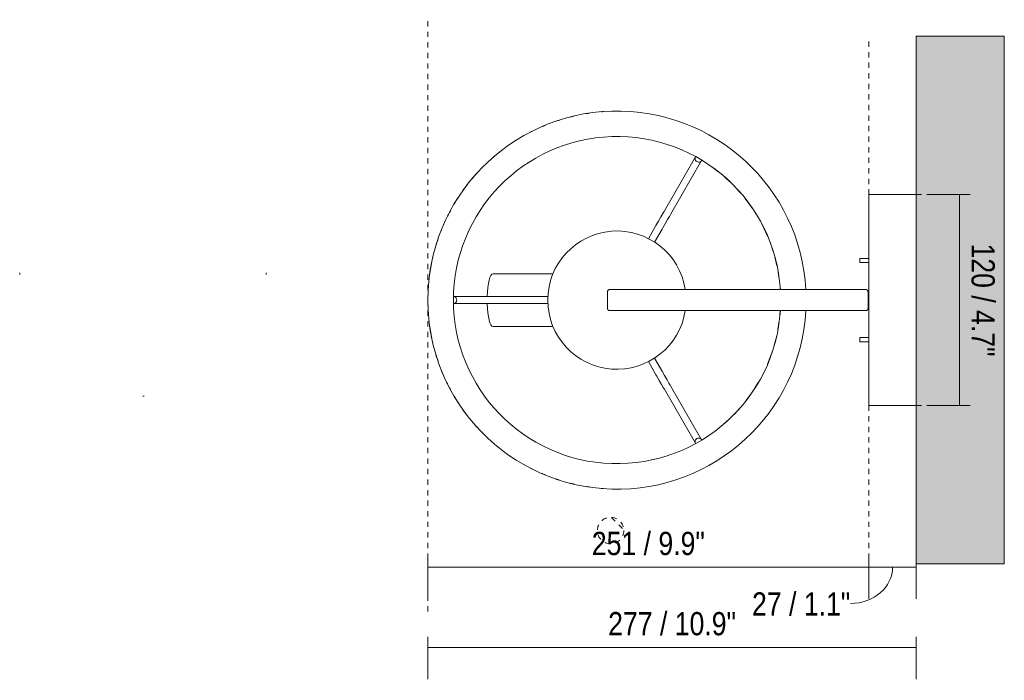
# Model space of a CAD drawing. Header units: millimetres. Extents: x -6760 to -4303, y -908 to 6739.
# Tile 3 of 3: x -6336 to -5776, y 6363 to 6739. Entities that reach past the tile are written whole.
import ezdxf

# ---------------------------------------------------------------- set-up
doc = ezdxf.new("R2010")
doc.units = ezdxf.units.MM
doc.linetypes.add('Dash', pattern=[6, 3, -3])
doc.layers.add('A-ANNO-DIMS', color=7, linetype='Dash', lineweight=9, true_color=0xd2d2d2)
for name, color, linetype, lineweight in [('A-ANNO-DIMS-6', 7, 'Continuous', 9), ('A-WALL', 7, 'Continuous', 9), ('E-LITE-EQPM', 7, 'Continuous', 20)]:
    doc.layers.add(name, color=color, linetype=linetype, lineweight=lineweight)
doc.styles.add('Arial Narrow', font='ARIALN.TTF', dxfattribs={"height": 13.2})
doc.dimstyles.new('FARO_-_2_2mm_Arial_Narrow_mm_Inch_Left', dxfattribs={"dimscale": 304.8, "dimtxt": 13.509289, "dimasz": 0, "dimexe": 0.059055, "dimexo": 0.0625, "dimgap": 0.009843, "dimtad": 1, "dimdec": 0, "dimzin": 0, "dimdsep": 46, "dimtxsty": 'Arial Narrow', "dimblk1": 'NONE', "dimblk2": 'NONE', "dimsah": 1, "dimcen": 0.09, "dimadec": 0, "dimazin": 0, "dimtfac": 1, "dimtdec": 4, "dimtix": 1, "dimtmove": 0, "dimatfit": 3, "dimfxl": 0.019685, "dimfxlon": 1, "dimtvp": 1, "dimtolj": 1, "dimtzin": 0, "dimarcsym": 2})
doc.dimstyles.new('FARO_-_2_2mm_Arial_Narrow_mm_Inch_Left_1', dxfattribs={"dimscale": 304.8, "dimtxt": 13.509289, "dimasz": 0, "dimexe": 0.059055, "dimexo": 0.0625, "dimgap": 0.009843, "dimtad": 1, "dimdec": 0, "dimzin": 0, "dimdsep": 46, "dimtxsty": 'Arial Narrow', "dimblk1": 'NONE', "dimblk2": 'NONE', "dimsah": 1, "dimcen": 0.09, "dimadec": 0, "dimazin": 0, "dimtfac": 1, "dimtdec": 4, "dimtix": 1, "dimtmove": 1, "dimatfit": 3, "dimfxl": 0.019685, "dimfxlon": 1, "dimtvp": 1, "dimtolj": 1, "dimtzin": 0, "dimarcsym": 2})
doc.dimstyles.new('FARO_-_2_2mm_Arial_Narrow_mm_Inch_Right', dxfattribs={"dimscale": 304.8, "dimtxt": 13.509289, "dimasz": 0, "dimexe": 0.059055, "dimexo": 0.0625, "dimgap": 0.009843, "dimtad": 1, "dimdec": 0, "dimzin": 0, "dimdsep": 46, "dimtxsty": 'Arial Narrow', "dimblk1": 'NONE', "dimblk2": 'NONE', "dimsah": 1, "dimcen": 0.09, "dimadec": 0, "dimazin": 0, "dimtfac": 1, "dimtdec": 4, "dimtix": 1, "dimtmove": 0, "dimatfit": 3, "dimfxl": 0.019685, "dimfxlon": 1, "dimtvp": 1, "dimtolj": 1, "dimtzin": 0, "dimarcsym": 2})

# ---------------------------------------------------------------- blocks, each defined once
blk = doc.blocks.new('20172-01 - 20172-01 FRAME Matt nickel_white wall lamp with LED reader-578891-Planta_PDF')
at = {"layer": 'E-LITE-EQPM'}
for p, q in [((-3439.07, 6686.91), (-3439.2, 6686.91)), ((-3502.12, 6666.46), (-3502.21, 6666.4)), ((-3394.39, 6660.89), (-3412.12, 6630.18)), ((-3408.65, 6628.18), (-3390.92, 6658.89)), ((-3384.46, 6654.74), (-3381.49, 6652.52)), ((-3378.02, 6649.64), (-3374.87, 6646.76)), ((-3371.82, 6643.74), (-3368.94, 6640.53)), ((-3366.19, 6637.31), (-3361.44, 6630.84)), ((-3295.88, 6519.5), (-3295.88, 6639.5)), ((-3268.96, 6639.5), (-3295.88, 6639.5)), ((-3416.9, 6621.9), (-3421.21, 6614.43)), ((-3417.75, 6612.43), (-3413.43, 6619.9)), ((-3356.76, 6622.95), (-3353.26, 6615.44)), ((-3352.09, 6612.39), (-3350.27, 6607.2)), ((-3349.37, 6604.03), (-3348.12, 6598.9)), ((-3300.96, 6603.2), (-3300.96, 6600.8)), ((-3300.96, 6603.2), (-3297.66, 6603.2)), ((-3297.66, 6603.2), (-3295.88, 6603.2)), ((-3297.66, 6600.8), (-3300.96, 6600.8)), ((-3295.88, 6600.8), (-3297.66, 6600.8)), ((-3475.39, 6594.49), (-3509.48, 6594.49)), ((-3347.43, 6595.39), (-3346.71, 6590.26)), ((-3346.18, 6585.5), (-3443.19, 6585.5)), ((-3346.34, 6586.9), (-3346.28, 6585.5)), ((-3297.58, 6585.5), (-3331.66, 6585.5)), ((-3496.44, 6581.5), (-3531.9, 6581.5)), ((-3478.25, 6581.5), (-3486.87, 6581.5)), ((-3444.38, 6574.69), (-3444.38, 6584.3)), ((-3296.38, 6574.69), (-3296.38, 6584.3)), ((-3296.38, 6584), (-3295.88, 6584)), ((-3531.9, 6577.5), (-3496.44, 6577.5)), ((-3486.87, 6577.5), (-3478.25, 6577.5)), ((-3295.93, 6575), (-3296.38, 6575)), ((-3443.19, 6573.5), (-3346.18, 6573.5)), ((-3346.3, 6573.51), (-3346.42, 6571.29)), ((-3331.66, 6573.5), (-3297.58, 6573.5)), ((-3509.48, 6564.5), (-3475.39, 6564.5)), ((-3346.81, 6567.77), (-3347.6, 6562.74)), ((-3348.27, 6559.28), (-3349.69, 6553.82)), ((-3300.96, 6558.2), (-3300.96, 6555.8)), ((-3300.96, 6558.2), (-3297.66, 6558.2)), ((-3297.66, 6558.2), (-3295.88, 6558.2)), ((-3297.66, 6555.8), (-3300.96, 6555.8)), ((-3295.88, 6555.8), (-3297.66, 6555.8)), ((-3413.43, 6539.09), (-3417.75, 6546.56)), ((-3350.49, 6551.02), (-3353.42, 6543.08)), ((-3421.21, 6544.56), (-3416.9, 6537.09)), ((-3390.92, 6500.1), (-3408.65, 6530.81)), ((-3358.78, 6532.59), (-3361.66, 6527.9)), ((-3412.12, 6528.81), (-3394.39, 6498.1)), ((-3363.86, 6524.82), (-3366.66, 6521.13)), ((-3369.45, 6517.86), (-3372.35, 6514.73)), ((-3295.88, 6519.5), (-3268.96, 6519.5)), ((-3375.4, 6511.71), (-3378.57, 6508.9)), ((-3502.21, 6492.59), (-3502.12, 6492.53)), ((-3416.86, 6489.22), (-3419.37, 6488.63)), ((-3439.2, 6472.08), (-3439.07, 6472.08))]:
    blk.add_line(p, q, dxfattribs=at)
at = {"layer": 'E-LITE-EQPM', "flags": 128}
for points in [[(-3416.9, 6621.9), (-3415.42, 6624.45), (-3414.08, 6626.78), (-3412.99, 6628.67), (-3412.26, 6629.94), (-3412.12, 6630.18)], [(-3408.65, 6628.18), (-3409.26, 6627.12), (-3410.25, 6625.4), (-3411.53, 6623.19), (-3412.98, 6620.68), (-3413.43, 6619.9)], [(-3496.44, 6581.5), (-3495.21, 6581.5), (-3493.23, 6581.5), (-3490.68, 6581.5), (-3487.78, 6581.5), (-3486.87, 6581.5)], [(-3486.87, 6577.5), (-3489.83, 6577.5), (-3492.51, 6577.5), (-3494.69, 6577.5), (-3496.16, 6577.5), (-3496.44, 6577.5)], [(-3412.12, 6528.81), (-3412.73, 6529.87), (-3413.72, 6531.59), (-3415, 6533.8), (-3416.45, 6536.31), (-3416.9, 6537.09)], [(-3413.43, 6539.09), (-3411.96, 6536.54), (-3410.61, 6534.21), (-3409.53, 6532.33), (-3408.79, 6531.05), (-3408.65, 6530.81)]]:
    blk.add_lwpolyline(points, dxfattribs=at)
at = {"layer": 'E-LITE-EQPM'}
for radius, start, end in [(107.42, 98.4482, 99.5356), (107.42, 94.0894, 94.7875), (107.42, 89.8402, 90), (107.42, 107.6398, 108.7862), (107.42, 103.0349, 104.1247), (107.42, 116.8364, 117), (107.42, 112.1774, 113.559), (107.42, 130.5, 130.8895), (107.42, 135, 135.2298), (107.42, 137.7973, 140.0206), (107.42, 142.256, 144.8015), (107.42, 147.0106, 149.4747), (107.42, 151.746, 154.2955), (107.42, 156.3487, 159.1487), (39.31, 8.7737, 180), (107.42, 161.0923, 163.8389), (107.42, 165.8537, 175.5), (39.31, 180, 351.2085), (107.42, 184.5, 194.1463), (107.42, 196.1611, 198.9077), (107.42, 200.8513, 203.6513), (107.42, 205.7045, 208.254), (107.42, 210.5253, 212.9894), (107.42, 215.1985, 217.744), (107.42, 219.9794, 222.2027), (107.42, 224.7702, 225), (107.42, 229.1105, 229.5), (107.42, 243, 243.1636), (107.42, 246.441, 247.8226), (107.42, 251.2138, 252.3602), (107.42, 255.8753, 256.9651), (107.42, 260.4864, 261.5518), (107.42, 265.2125, 265.9106), (107.42, 270, 270.1598)]:
    blk.add_arc((-3439.07, 6579.5), radius, start, end, dxfattribs=at)
for centre, major_axis, ratio, start_param, end_param in [((-3392.66, 6659.89), (-1.73, 1), 0.963277, 0, 3.141593), ((-3392.66, 6659.89), (-1.73, 1), 0.963277, 6.217336, 6.283185), ((-3392.66, 6659.89), (-1.73, 1), 0.963277, 3.141593, 3.206351), ((-3509.48, 6579.5), (0, 15), 0.224951, 0, 1.436593), ((-3531.9, 6579.5), (0, 2), 0.963277, 3.141593, 6.283185), ((-3509.48, 6579.5), (0, 15), 0.224951, 1.704999, 3.141593), ((-3392.66, 6499.1), (1.73, 1), 0.963277, 0, 3.141593), ((-3392.66, 6499.1), (1.73, 1), 0.963277, 3.141593, 3.207442), ((-3392.66, 6499.1), (1.73, 1), 0.963277, 6.218427, 6.283185)]:
    blk.add_ellipse(centre, major_axis=major_axis, ratio=ratio, start_param=start_param, end_param=end_param, dxfattribs=at)
for points in [[(-3444.38, 6584.3), (-3444.38, 6584.41), (-3444.36, 6584.56), (-3444.3, 6584.76), (-3444.23, 6584.9), (-3444.14, 6585.03), (-3444.04, 6585.15), (-3443.92, 6585.25), (-3443.79, 6585.34), (-3443.65, 6585.41), (-3443.45, 6585.48), (-3443.29, 6585.5), (-3443.19, 6585.5)], [(-3296.38, 6584.3), (-3296.38, 6584.41), (-3296.4, 6584.56), (-3296.47, 6584.76), (-3296.54, 6584.9), (-3296.63, 6585.03), (-3296.73, 6585.15), (-3296.85, 6585.25), (-3296.98, 6585.34), (-3297.12, 6585.41), (-3297.32, 6585.48), (-3297.47, 6585.5), (-3297.58, 6585.5)], [(-3443.19, 6573.5), (-3443.29, 6573.5), (-3443.45, 6573.52), (-3443.65, 6573.58), (-3443.79, 6573.65), (-3443.92, 6573.74), (-3444.04, 6573.84), (-3444.14, 6573.96), (-3444.23, 6574.09), (-3444.3, 6574.23), (-3444.36, 6574.43), (-3444.38, 6574.59), (-3444.38, 6574.69)], [(-3297.58, 6573.5), (-3297.47, 6573.5), (-3297.32, 6573.52), (-3297.12, 6573.58), (-3296.98, 6573.65), (-3296.85, 6573.74), (-3296.73, 6573.84), (-3296.63, 6573.96), (-3296.54, 6574.09), (-3296.47, 6574.23), (-3296.4, 6574.43), (-3296.38, 6574.59), (-3296.38, 6574.69)]]:
    blk.add_open_spline(points, degree=3, knots=[0, 0, 0, 0, 0.166667, 0.25, 0.333333, 0.416667, 0.5, 0.583333, 0.666667, 0.75, 0.833333, 1, 1, 1, 1], dxfattribs=at)
blk = doc.blocks.new('DIMBLOCK6-Planta_PDF')
at = {"layer": 'A-ANNO-DIMS-6', "color": 251, "true_color": 0x5b5b5b, "transparency": 16777216}
for p, q in [((-6103.72, 6433.69), (-6103.72, 6409.69)), ((-6103.72, 6427.69), (-6103.72, 6433.69)), ((-5853.14, 6433.69), (-5853.14, 6409.69)), ((-5853.14, 6427.69), (-5853.14, 6433.69)), ((-6103.72, 6427.69), (-5853.14, 6427.69))]:
    blk.add_line(p, q, dxfattribs=at)
at = {"layer": 'A-ANNO-DIMS-6', "color": 0, "transparency": 16777216, "insert": (-6010.59, 6447.75), "char_height": 13.2, "width": 77.1959, "attachment_point": 1, "line_spacing_factor": 0.974696, "style": 'Arial Narrow'}
blk.add_mtext('251 / 9.9"', dxfattribs=at)
blk = doc.blocks.new('_None')
blk = doc.blocks.new('DIMBLOCK7-Planta_PDF')
at = {"layer": 'A-ANNO-DIMS-6', "color": 251, "true_color": 0x5b5b5b, "transparency": 16777216}
for p, q in [((-5853.14, 6433.69), (-5853.14, 6409.69)), ((-5853.14, 6427.69), (-5853.14, 6433.69)), ((-5826.22, 6433.69), (-5826.22, 6409.69)), ((-5826.22, 6427.69), (-5826.22, 6433.69)), ((-5853.14, 6427.69), (-5826.22, 6427.69))]:
    blk.add_line(p, q, dxfattribs=at)
blk.add_ellipse((-5863.6, 6427.69), major_axis=(23.92, 0), ratio=0.864876, start_param=4.712389, end_param=6.283185, dxfattribs=at)
at = {"layer": 'A-ANNO-DIMS-6', "color": 0, "transparency": 16777216, "insert": (-5919.56, 6413.34), "char_height": 13.2, "width": 67.1605, "attachment_point": 1, "line_spacing_factor": 0.974696, "style": 'Arial Narrow'}
blk.add_mtext('27 / 1.1"', dxfattribs=at)
blk = doc.blocks.new('DIMBLOCK8-Planta_PDF')
at = {"layer": 'A-ANNO-DIMS-6', "color": 251, "true_color": 0x5b5b5b, "transparency": 16777216}
for p, q in [((-5801.54, 6639.5), (-5819.71, 6639.5)), ((-5801.71, 6519.5), (-5801.71, 6639.5)), ((-5801.71, 6639.5), (-5795.71, 6639.5)), ((-5801.54, 6519.5), (-5819.71, 6519.5)), ((-5801.71, 6519.5), (-5795.71, 6519.5))]:
    blk.add_line(p, q, dxfattribs=at)
at = {"layer": 'A-ANNO-DIMS-6', "color": 0, "transparency": 16777216, "insert": (-5781.65, 6611.66), "char_height": 13.2, "width": 77.1959, "attachment_point": 1, "rotation": 270, "line_spacing_factor": 0.974696, "style": 'Arial Narrow'}
blk.add_mtext('120 / 4.7"', dxfattribs=at)
blk = doc.blocks.new('DIMBLOCK9-Planta_PDF')
at = {"layer": 'A-ANNO-DIMS-6', "color": 251, "true_color": 0x5b5b5b, "transparency": 16777216}
for p, q in [((-6103.72, 6388.07), (-6103.72, 6364.07)), ((-6103.72, 6382.07), (-6103.72, 6388.07)), ((-5826.22, 6388.07), (-5826.22, 6364.07)), ((-5826.22, 6382.07), (-5826.22, 6388.07)), ((-6103.72, 6382.07), (-5826.22, 6382.07))]:
    blk.add_line(p, q, dxfattribs=at)
at = {"layer": 'A-ANNO-DIMS-6', "color": 0, "transparency": 16777216, "insert": (-6001.31, 6402.13), "char_height": 13.2, "width": 87.2314, "attachment_point": 1, "line_spacing_factor": 0.974696, "style": 'Arial Narrow'}
blk.add_mtext('277 / 10.9"', dxfattribs=at)

msp = doc.modelspace()

# ---------------------------------------------------------------- hatches: boundary and pattern name
at = {"layer": 'A-WALL', "true_color": 0xf7f7f7}
msp.add_hatch(color=7, dxfattribs=at).paths.add_polyline_path([(-5776.22, 6429.5), (-5776.22, 6729.5), (-5826.22, 6729.5), (-5826.22, 6429.5)])

# ---------------------------------------------------------------- linework, layer by layer
at = {"layer": 'A-ANNO-DIMS'}
for p, q in [((-6103.72, 6579.11), (-6103.72, 6738.94)), ((-5853.14, 6639.5), (-5853.14, 6729.5)), ((-5826.22, 6639.5), (-5801.22, 6639.5)), ((-6103.72, 6579.5), (-6103.72, 6399.5)), ((-5853.14, 6519.5), (-5853.14, 6427.69)), ((-5826.22, 6519.5), (-5801.22, 6519.5)), ((-5999.47, 6455.97), (-5992.43, 6448.93))]:
    msp.add_line(p, q, dxfattribs=at)
msp.add_circle((-5999.92, 6448.48), 7.5, dxfattribs=at)
at = {"layer": 'A-WALL', "color": 253, "true_color": 0xaaaaaa}
for p, q in [((-5826.22, 6429.5), (-5826.22, 6729.5)), ((-5826.22, 6729.5), (-5776.22, 6729.5)), ((-5776.22, 6729.5), (-5776.22, 6429.5)), ((-5826.22, 6429.5), (-5776.22, 6429.5))]:
    msp.add_line(p, q, dxfattribs=at)
at = {"layer": 'E-LITE-EQPM'}
for p, q in [((-6335.67, 6594.95), (-6335.67, 6594.15)), ((-6195.67, 6594.95), (-6195.67, 6594.11)), ((-6195.67, 6594.95), (-6195.67, 6594.11)), ((-5903.44, 6585.5), (-5888.91, 6585.5)), ((-5888.91, 6573.5), (-5903.44, 6573.5)), ((-6265.67, 6524.95), (-6264.87, 6524.95))]:
    msp.add_line(p, q, dxfattribs=at)
for radius, start, end in [(107.5, 3.1996, 356.8004), (93, 3.6991, 356.3009)]:
    msp.add_arc((-5996.25, 6579.5), radius, start, end, dxfattribs=at)

# ---------------------------------------------------------------- block references
msp.add_blockref('20172-01 - 20172-01 FRAME Matt nickel_white wall lamp with LED reader-578891-Planta_PDF', (-2557.26, 0), dxfattribs=at)

# ---------------------------------------------------------------- dimensions: what is measured, and where the dimension line sits
at = {"layer": 'A-ANNO-DIMS', "color": 251, "linetype": 'Continuous', "true_color": 0x5b5b5b}
dim = msp.add_linear_dim(base=(-5801.71, 6639.5), p1=(-5795.71, 6519.5), p2=(-5795.71, 6639.5), angle=90, dimstyle='FARO_-_2_2mm_Arial_Narrow_mm_Inch_Right', override={"dimtad": 4, "dimpost": '<>', "dimfxl": 120}, dxfattribs=at)
dim.commit()
dim.dimension.update_dxf_attribs({"geometry": 'DIMBLOCK8-Planta_PDF', "text_midpoint": (-5790.16, 6579.5)})
for base, p1, p2, override, picture, middle in [((-5853.14, 6427.69), (-6103.72, 6433.69), (-5853.14, 6433.69), {"dimpost": '<>', "dimfxl": 250.575882}, 'DIMBLOCK6-Planta_PDF', (-5978.43, 6439.24)), ((-5826.2174, 6382.0742), (-6103.7167, 6388.0742), (-5826.2174, 6388.0742), {"dimpost": '<>', "dimfxl": 277.499316}, 'DIMBLOCK9-Planta_PDF', (-5964.9671, 6393.6191))]:
    dim = msp.add_linear_dim(base=base, p1=p1, p2=p2, dimstyle='FARO_-_2_2mm_Arial_Narrow_mm_Inch_Left', override=override, dxfattribs=at)
    dim.commit()
    dim.dimension.update_dxf_attribs({"geometry": picture, "text_midpoint": middle})
dim = msp.add_linear_dim(base=(-5826.22, 6427.69), p1=(-5853.14, 6433.69), p2=(-5826.22, 6433.69), dimstyle='FARO_-_2_2mm_Arial_Narrow_mm_Inch_Left_1', override={"dimpost": '<>', "dimfxl": 26.923434}, dxfattribs=at)
dim.commit()
dim.dimension.update_dxf_attribs({"geometry": 'DIMBLOCK7-Planta_PDF', "text_midpoint": (-5885.98, 6404.54), "dimtype": 160})

doc.saveas('drawing.dxf')
